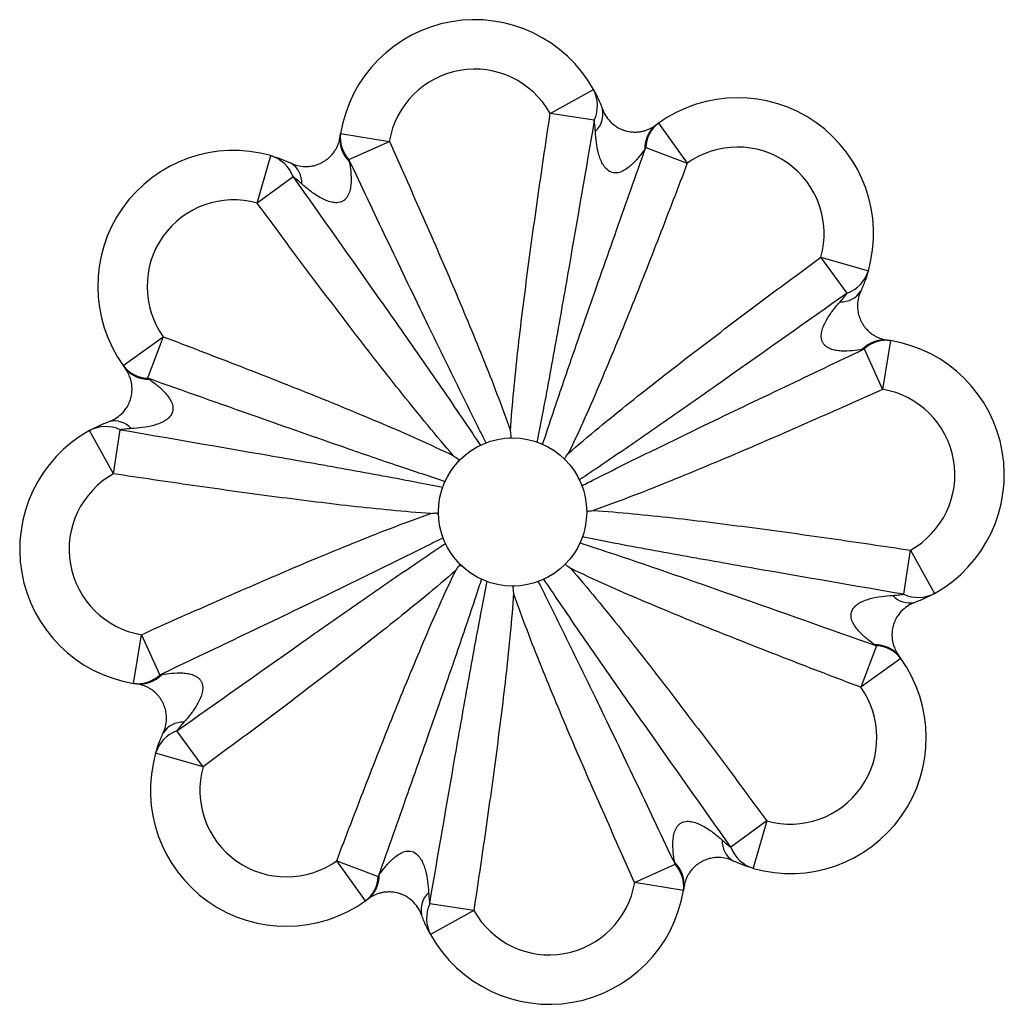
# Model space of a CAD drawing. Header units: millimetres. Extents: x -122 to 77, y -93 to 106.
import ezdxf

# ---------------------------------------------------------------- set-up
doc = ezdxf.new("R2010")
doc.units = ezdxf.units.MM

msp = doc.modelspace()

# ---------------------------------------------------------------- linework, layer by layer
at = {"color": 7, "linetype": 'Continuous', "lineweight": 25}
for p, q in [((-14.41, 87.14), (-5.68, 92)), ((-5.5, 85.79), (-14.41, 87.14)), ((7.49, 85.2), (13.31, 77.07)), ((-56.83, 83.11), (-46.96, 81.47)), ((-55.13, 77.8), (-46.96, 81.47)), ((4.93, 80.24), (13.31, 77.07)), ((-73.69, 68.99), (-70.95, 78.61)), ((-66.43, 74.34), (-73.69, 68.99)), ((45.68, 50.8), (40.33, 58.05)), ((40.33, 58.05), (49.95, 55.32)), ((-100.83, 36.15), (-92.7, 41.97)), ((-92.7, 41.97), (-95.88, 33.59)), ((54.45, 41.2), (52.82, 31.33)), ((49.14, 39.5), (52.82, 31.33)), ((-102.77, 14.25), (-107.64, 22.98)), ((-102.77, 14.25), (-101.42, 23.16)), ((-33.07, 16.66), (-33.02, 16.82)), ((-37.02, 5.92), (-37.13, 6.11)), ((57.13, -10.13), (58.48, -1.22)), ((58.48, -1.22), (63.35, -9.95)), ((-32.32, -4.4), (-32.45, -4.37)), ((-98.74, -28.17), (-97.11, -18.31)), ((-97.11, -18.31), (-93.43, -26.48)), ((51.59, -20.56), (48.41, -28.94)), ((56.54, -23.12), (48.41, -28.94)), ((-84.62, -45.03), (-89.97, -37.77)), ((-84.62, -45.03), (-94.24, -42.29)), ((29.4, -55.96), (22.14, -61.32)), ((29.4, -55.96), (26.66, -65.58)), ((-57.6, -64.04), (-49.22, -67.22)), ((-51.78, -72.17), (-57.6, -64.04)), ((2.67, -68.45), (10.84, -64.77)), ((12.54, -70.08), (2.67, -68.45)), ((-29.88, -74.11), (-38.79, -72.76)), ((-29.88, -74.11), (-38.61, -78.98))]:
    msp.add_line(p, q, dxfattribs=at)
msp.add_circle((-22.03, 6.51), 15, dxfattribs=at)
for centre, radius, start, end in [((-29.7, 78.62), 27.5, 29.1278, 170.6106), ((-29.7, 78.62), 17.5, 29.1278, 170.6106), ((-12, 88.71), 7.13, 335.8083, 27.4974), ((23.5, 62.84), 27.5, 344.1278, 125.6106), ((-8.33, 86.98), 4.6, 311.6457, 12.8337), ((10.79, 80.12), 6.05, 129.3891, 181.5217), ((11.46, 80.01), 6.53, 127.4446, 177.9809), ((-50.91, 81.85), 6.05, 174.3891, 226.5217), ((-50.36, 82.25), 6.53, 172.4446, 222.9809), ((23.5, 62.84), 17.5, 344.1278, 125.6106), ((-78.47, 52.16), 27.5, 74.1278, 215.6106), ((-73.1, 71.81), 7.13, 20.8083, 72.4974), ((-69.28, 73.18), 4.6, 356.6457, 57.8337), ((-78.47, 52.16), 17.5, 74.1278, 215.6106), ((43.15, 57.46), 7.13, 290.8083, 342.4974), ((44.52, 53.64), 4.6, 266.6457, 327.8337), ((53.19, 35.28), 6.05, 84.3891, 136.5217), ((53.59, 34.73), 6.53, 82.4446, 132.9809), ((49.96, 14.07), 27.5, 299.1278, 80.6106), ((-95.65, 40.12), 6.53, 217.4446, 267.9809), ((-95.75, 39.44), 6.05, 219.3891, 271.5217), ((49.96, 14.07), 17.5, 299.1278, 80.6106), ((-102.61, 20.33), 4.6, 41.6457, 102.8337), ((-94.25, -1.04), 27.5, 119.1278, 260.6106), ((-104.34, 16.66), 7.13, 65.8083, 117.4974), ((-94.25, -1.04), 17.5, 119.1278, 260.6106), ((60.05, -3.63), 7.13, 245.8083, 297.4974), ((58.32, -7.3), 4.6, 221.6457, 282.8337), ((51.46, -26.42), 6.05, 39.3891, 91.5217), ((51.36, -27.09), 6.53, 37.4446, 87.9809), ((34.18, -39.13), 27.5, 254.1278, 35.6106), ((-97.88, -21.7), 6.53, 262.4446, 312.9809), ((-97.48, -22.25), 6.05, 264.3891, 316.5217), ((34.18, -39.13), 17.5, 254.1278, 35.6106), ((-87.44, -44.44), 7.13, 110.8083, 162.4974), ((-88.81, -40.62), 4.6, 86.6457, 147.8337), ((-67.79, -49.81), 27.5, 164.1278, 305.6106), ((-67.79, -49.81), 17.5, 164.1278, 305.6106), ((24.99, -60.15), 4.6, 176.6457, 237.8337), ((28.81, -58.78), 7.13, 200.8083, 252.4974), ((6.62, -68.82), 6.05, 354.3891, 46.5217), ((6.07, -69.22), 6.53, 352.4446, 42.9809), ((-55.75, -66.99), 6.53, 307.4446, 357.9809), ((-55.08, -67.1), 6.05, 309.3891, 1.5217), ((-14.59, -65.59), 17.5, 209.1278, 350.6106), ((-35.96, -73.95), 4.6, 131.6457, 192.8337), ((-14.59, -65.59), 27.5, 209.1278, 350.6106), ((-32.29, -75.69), 7.13, 155.8083, 207.4974)]:
    msp.add_arc(centre, radius, start, end, dxfattribs=at)
for points, knots in [([(-5.68, 92), (-5.35, 91.42), (-5.03, 90.79), (-4.41, 89.46), (-4.12, 88.75), (-3.85, 88)], [0, 0, 0, 0, 0.5, 0.5, 1, 1, 1, 1]), ([(-3.85, 88), (-3.7, 87.58), (-3.5, 87.16), (-3, 86.34), (-2.7, 85.93), (-2.1, 85.32), (-1.88, 85.11), (-1.38, 84.71), (-1.1, 84.52), (-0.45, 84.14), (-0.09, 83.97), (0.49, 83.75), (0.69, 83.69), (1.08, 83.58), (1.28, 83.54), (1.66, 83.47), (1.85, 83.44), (2.22, 83.41), (2.39, 83.4), (2.73, 83.39), (2.89, 83.39), (3.21, 83.4), (3.35, 83.42), (3.78, 83.46), (4.04, 83.51), (4.53, 83.62), (4.76, 83.69), (5.4, 83.9), (5.76, 84.07), (6.41, 84.42), (6.69, 84.61), (6.94, 84.8)], [0, 0, 0, 0, 0.125, 0.125, 0.25, 0.25, 0.3125, 0.3125, 0.375, 0.375, 0.4375, 0.4375, 0.46875, 0.46875, 0.5, 0.5, 0.53125, 0.53125, 0.5625, 0.5625, 0.59375, 0.59375, 0.625, 0.625, 0.6875, 0.6875, 0.75, 0.75, 0.875, 0.875, 1, 1, 1, 1]), ([(-22.46, 22.93), (-22.28, 25.62), (-22.05, 28.31), (-21.54, 33.68), (-21.26, 36.36), (-20.36, 44.4), (-19.69, 49.75), (-18.28, 60.45), (-17.54, 65.79), (-16.01, 76.47), (-15.22, 81.8), (-14.41, 87.14)], [0, 0, 0, 0, 0.125, 0.125, 0.25, 0.25, 0.5, 0.5, 0.75, 0.75, 1, 1, 1, 1]), ([(-5.28, 83.54), (-5.3, 83.94), (-5.32, 84.33), (-5.4, 85.08), (-5.44, 85.45), (-5.5, 85.79)], [0, 0, 0, 0, 0.5, 0.5, 1, 1, 1, 1]), ([(-66.83, 77.07), (-66.42, 76.88), (-65.99, 76.72), (-65.05, 76.5), (-64.55, 76.42), (-63.69, 76.41), (-63.39, 76.42), (-62.75, 76.49), (-62.42, 76.55), (-61.7, 76.75), (-61.32, 76.88), (-60.76, 77.14), (-60.57, 77.23), (-60.22, 77.44), (-60.05, 77.54), (-59.73, 77.76), (-59.57, 77.88), (-59.29, 78.11), (-59.16, 78.23), (-58.91, 78.46), (-58.8, 78.58), (-58.59, 78.81), (-58.49, 78.92), (-58.22, 79.26), (-58.07, 79.47), (-57.81, 79.9), (-57.69, 80.11), (-57.39, 80.71), (-57.25, 81.08), (-57.04, 81.79), (-56.98, 82.13), (-56.93, 82.44)], [0, 0, 0, 0, 0.125, 0.125, 0.25, 0.25, 0.3125, 0.3125, 0.375, 0.375, 0.4375, 0.4375, 0.46875, 0.46875, 0.5, 0.5, 0.53125, 0.53125, 0.5625, 0.5625, 0.59375, 0.59375, 0.625, 0.625, 0.6875, 0.6875, 0.75, 0.75, 0.875, 0.875, 1, 1, 1, 1]), ([(4.74, 79.96), (4.33, 79.37), (3.9, 78.79), (2.98, 77.68), (2.48, 77.14), (1.64, 76.4), (1.35, 76.16), (0.74, 75.74), (0.42, 75.55), (-0.11, 75.33), (-0.29, 75.26), (-0.66, 75.16), (-0.85, 75.13), (-1.24, 75.1), (-1.43, 75.11), (-1.81, 75.17), (-2.01, 75.23), (-2.54, 75.46), (-2.86, 75.7), (-3.26, 76.13), (-3.39, 76.28), (-3.61, 76.6), (-3.71, 76.76), (-3.99, 77.26), (-4.15, 77.61), (-4.42, 78.33), (-4.54, 78.69), (-4.83, 79.79), (-4.97, 80.53), (-5.18, 82.03), (-5.24, 82.79), (-5.28, 83.54)], [0, 0, 0, 0, 0.125, 0.125, 0.25, 0.25, 0.3125, 0.3125, 0.375, 0.375, 0.40625, 0.40625, 0.4375, 0.4375, 0.46875, 0.46875, 0.5, 0.5, 0.5625, 0.5625, 0.59375, 0.59375, 0.625, 0.625, 0.6875, 0.6875, 0.75, 0.75, 0.875, 0.875, 1, 1, 1, 1]), ([(-46.96, 81.47), (-44.79, 76.65), (-42.64, 71.82), (-38.37, 62.14), (-36.25, 57.29), (-32.1, 47.56), (-30.06, 42.67), (-27.1, 35.31), (-26.13, 32.85), (-24.24, 27.91), (-23.32, 25.43), (-22.46, 22.93)], [0, 0, 0, 0, 0.25, 0.25, 0.5, 0.5, 0.75, 0.75, 0.875, 0.875, 1, 1, 1, 1]), ([(-70.95, 78.61), (-70.31, 78.43), (-69.64, 78.21), (-68.26, 77.7), (-67.55, 77.41), (-66.83, 77.07)], [0, 0, 0, 0, 0.5, 0.5, 1, 1, 1, 1]), ([(-55.07, 77.46), (-54.94, 76.75), (-54.83, 76.04), (-54.7, 74.59), (-54.67, 73.86), (-54.74, 72.75), (-54.78, 72.38), (-54.92, 71.65), (-55.01, 71.29), (-55.22, 70.75), (-55.3, 70.58), (-55.5, 70.25), (-55.61, 70.09), (-55.86, 69.8), (-56, 69.66), (-56.32, 69.44), (-56.49, 69.34), (-57.04, 69.13), (-57.43, 69.07), (-58.02, 69.09), (-58.22, 69.11), (-58.6, 69.18), (-58.78, 69.22), (-59.33, 69.38), (-59.69, 69.51), (-60.39, 69.83), (-60.73, 70), (-61.72, 70.57), (-62.34, 70.99), (-63.55, 71.91), (-64.13, 72.4), (-64.69, 72.91)], [0, 0, 0, 0, 0.125, 0.125, 0.25, 0.25, 0.3125, 0.3125, 0.375, 0.375, 0.40625, 0.40625, 0.4375, 0.4375, 0.46875, 0.46875, 0.5, 0.5, 0.5625, 0.5625, 0.59375, 0.59375, 0.625, 0.625, 0.6875, 0.6875, 0.75, 0.75, 0.875, 0.875, 1, 1, 1, 1]), ([(13.31, 77.07), (11.43, 72.12), (9.54, 67.18), (5.72, 57.32), (3.78, 52.39), (-0.16, 42.57), (-2.17, 37.68), (-5.28, 30.38), (-6.34, 27.95), (-8.5, 23.13), (-9.6, 20.72), (-10.76, 18.34)], [0, 0, 0, 0, 0.25, 0.25, 0.5, 0.5, 0.75, 0.75, 0.875, 0.875, 1, 1, 1, 1]), ([(-64.69, 72.91), (-64.98, 73.18), (-65.28, 73.43), (-65.86, 73.91), (-66.15, 74.14), (-66.43, 74.34)], [0, 0, 0, 0, 0.5, 0.5, 1, 1, 1, 1]), ([(-33.97, 17.9), (-35.75, 19.93), (-37.49, 21.99), (-40.92, 26.15), (-42.62, 28.25), (-47.67, 34.57), (-50.98, 38.82), (-57.55, 47.38), (-60.8, 51.69), (-67.27, 60.32), (-70.48, 64.65), (-73.69, 68.99)], [0, 0, 0, 0, 0.125, 0.125, 0.25, 0.25, 0.5, 0.5, 0.75, 0.75, 1, 1, 1, 1]), ([(-10.76, 18.34), (-8.73, 20.12), (-6.67, 21.86), (-2.51, 25.29), (-0.41, 26.99), (5.91, 32.04), (10.17, 35.35), (18.72, 41.92), (23.03, 45.17), (31.66, 51.64), (35.99, 54.85), (40.33, 58.05)], [0, 0, 0, 0, 0.125, 0.125, 0.25, 0.25, 0.5, 0.5, 0.75, 0.75, 1, 1, 1, 1]), ([(49.95, 55.32), (49.77, 54.68), (49.55, 54.01), (49.04, 52.63), (48.75, 51.92), (48.41, 51.2)], [0, 0, 0, 0, 0.5, 0.5, 1, 1, 1, 1]), ([(44.25, 49.05), (44.52, 49.35), (44.78, 49.64), (45.25, 50.23), (45.48, 50.52), (45.68, 50.8)], [0, 0, 0, 0, 0.5, 0.5, 1, 1, 1, 1]), ([(48.41, 51.2), (48.22, 50.79), (48.07, 50.36), (47.84, 49.42), (47.76, 48.92), (47.75, 48.06), (47.76, 47.76), (47.84, 47.12), (47.89, 46.79), (48.09, 46.06), (48.22, 45.69), (48.48, 45.13), (48.57, 44.94), (48.78, 44.58), (48.88, 44.41), (49.11, 44.09), (49.22, 43.94), (49.45, 43.66), (49.57, 43.53), (49.8, 43.28), (49.92, 43.17), (50.15, 42.96), (50.26, 42.86), (50.6, 42.59), (50.82, 42.44), (51.24, 42.17), (51.45, 42.06), (52.05, 41.76), (52.43, 41.62), (53.14, 41.41), (53.47, 41.34), (53.78, 41.3)], [0, 0, 0, 0, 0.125, 0.125, 0.25, 0.25, 0.3125, 0.3125, 0.375, 0.375, 0.4375, 0.4375, 0.46875, 0.46875, 0.5, 0.5, 0.53125, 0.53125, 0.5625, 0.5625, 0.59375, 0.59375, 0.625, 0.625, 0.6875, 0.6875, 0.75, 0.75, 0.875, 0.875, 1, 1, 1, 1]), ([(48.8, 39.44), (48.1, 39.31), (47.38, 39.2), (45.94, 39.07), (45.2, 39.04), (44.09, 39.11), (43.72, 39.15), (42.99, 39.28), (42.63, 39.38), (42.1, 39.59), (41.92, 39.67), (41.59, 39.86), (41.43, 39.98), (41.14, 40.23), (41.01, 40.37), (40.78, 40.69), (40.68, 40.86), (40.47, 41.4), (40.41, 41.8), (40.43, 42.39), (40.45, 42.58), (40.52, 42.96), (40.56, 43.15), (40.72, 43.7), (40.85, 44.06), (41.17, 44.76), (41.34, 45.1), (41.91, 46.09), (42.34, 46.71), (43.25, 47.91), (43.74, 48.49), (44.25, 49.05)], [0, 0, 0, 0, 0.125, 0.125, 0.25, 0.25, 0.3125, 0.3125, 0.375, 0.375, 0.40625, 0.40625, 0.4375, 0.4375, 0.46875, 0.46875, 0.5, 0.5, 0.5625, 0.5625, 0.59375, 0.59375, 0.625, 0.625, 0.6875, 0.6875, 0.75, 0.75, 0.875, 0.875, 1, 1, 1, 1]), ([(-92.7, 41.97), (-87.75, 40.09), (-82.81, 38.2), (-72.95, 34.37), (-68.02, 32.44), (-58.21, 28.49), (-53.31, 26.49), (-46.01, 23.38), (-43.58, 22.32), (-38.76, 20.16), (-36.35, 19.05), (-33.97, 17.9)], [0, 0, 0, 0, 0.25, 0.25, 0.5, 0.5, 0.75, 0.75, 0.875, 0.875, 1, 1, 1, 1]), ([(-103.63, 24.81), (-103.21, 24.96), (-102.79, 25.16), (-101.97, 25.66), (-101.56, 25.96), (-100.95, 26.56), (-100.74, 26.78), (-100.34, 27.28), (-100.15, 27.56), (-99.77, 28.21), (-99.6, 28.56), (-99.39, 29.15), (-99.32, 29.34), (-99.21, 29.74), (-99.17, 29.94), (-99.1, 30.32), (-99.07, 30.51), (-99.04, 30.88), (-99.03, 31.05), (-99.02, 31.39), (-99.02, 31.55), (-99.04, 31.86), (-99.05, 32.01), (-99.09, 32.44), (-99.14, 32.7), (-99.25, 33.19), (-99.32, 33.42), (-99.53, 34.05), (-99.7, 34.42), (-100.05, 35.07), (-100.24, 35.35), (-100.43, 35.6)], [0, 0, 0, 0, 0.125, 0.125, 0.25, 0.25, 0.3125, 0.3125, 0.375, 0.375, 0.4375, 0.4375, 0.46875, 0.46875, 0.5, 0.5, 0.53125, 0.53125, 0.5625, 0.5625, 0.59375, 0.59375, 0.625, 0.625, 0.6875, 0.6875, 0.75, 0.75, 0.875, 0.875, 1, 1, 1, 1]), ([(-95.59, 33.39), (-95, 32.99), (-94.42, 32.56), (-93.31, 31.63), (-92.77, 31.13), (-92.03, 30.3), (-91.8, 30.01), (-91.38, 29.4), (-91.19, 29.07), (-90.96, 28.55), (-90.89, 28.37), (-90.8, 28), (-90.76, 27.81), (-90.73, 27.42), (-90.74, 27.23), (-90.8, 26.84), (-90.86, 26.65), (-91.09, 26.11), (-91.33, 25.8), (-91.76, 25.39), (-91.91, 25.27), (-92.23, 25.05), (-92.39, 24.95), (-92.89, 24.67), (-93.24, 24.51), (-93.96, 24.24), (-94.32, 24.12), (-95.42, 23.82), (-96.16, 23.69), (-97.66, 23.48), (-98.42, 23.42), (-99.18, 23.38)], [0, 0, 0, 0, 0.125, 0.125, 0.25, 0.25, 0.3125, 0.3125, 0.375, 0.375, 0.40625, 0.40625, 0.4375, 0.4375, 0.46875, 0.46875, 0.5, 0.5, 0.5625, 0.5625, 0.59375, 0.59375, 0.625, 0.625, 0.6875, 0.6875, 0.75, 0.75, 0.875, 0.875, 1, 1, 1, 1]), ([(52.82, 31.33), (47.99, 29.16), (43.16, 27), (33.48, 22.73), (28.63, 20.62), (18.9, 16.47), (14.02, 14.43), (6.66, 11.46), (4.19, 10.49), (-0.75, 8.61), (-3.23, 7.69), (-5.73, 6.83)], [0, 0, 0, 0, 0.25, 0.25, 0.5, 0.5, 0.75, 0.75, 0.875, 0.875, 1, 1, 1, 1]), ([(-107.64, 22.98), (-107.05, 23.31), (-106.43, 23.63), (-105.09, 24.24), (-104.38, 24.54), (-103.63, 24.81)], [0, 0, 0, 0, 0.5, 0.5, 1, 1, 1, 1]), ([(-99.18, 23.38), (-99.57, 23.36), (-99.96, 23.33), (-100.71, 23.26), (-101.08, 23.21), (-101.42, 23.16)], [0, 0, 0, 0, 0.5, 0.5, 1, 1, 1, 1]), ([(-22.29, 21.65), (-22.34, 22.06), (-22.4, 22.48), (-22.45, 22.9), (-22.45, 22.91), (-22.46, 22.92), (-22.46, 22.93)], [0, 0, 0, 0, 0.001258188, 0.001258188, 0.001258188, 0.001290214, 0.001290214, 0.001290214, 0.001290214]), ([(-11.54, 17.32), (-11.29, 17.65), (-11.03, 17.98), (-10.78, 18.32), (-10.77, 18.32), (-10.77, 18.33), (-10.76, 18.34)], [0, 0, 0, 0, 0.001258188, 0.001258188, 0.001258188, 0.001290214, 0.001290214, 0.001290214, 0.001290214]), ([(-38.56, 6.2), (-41.25, 6.38), (-43.94, 6.61), (-49.31, 7.12), (-51.99, 7.4), (-60.03, 8.3), (-65.38, 8.97), (-76.08, 10.38), (-81.42, 11.12), (-92.1, 12.65), (-97.44, 13.44), (-102.77, 14.25)], [0, 0, 0, 0, 0.125, 0.125, 0.25, 0.25, 0.5, 0.5, 0.75, 0.75, 1, 1, 1, 1]), ([(-97.11, -18.31), (-92.28, -16.13), (-87.45, -13.98), (-77.77, -9.71), (-72.92, -7.6), (-63.19, -3.44), (-58.31, -1.4), (-50.95, 1.56), (-48.48, 2.53), (-43.54, 4.42), (-41.06, 5.33), (-38.56, 6.2)], [0, 0, 0, 0, 0.25, 0.25, 0.5, 0.5, 0.75, 0.75, 0.875, 0.875, 1, 1, 1, 1]), ([(-7.01, 6.65), (-6.59, 6.71), (-6.18, 6.77), (-5.76, 6.82), (-5.75, 6.82), (-5.74, 6.82), (-5.73, 6.83)], [0, 0, 0, 0, 0.001258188, 0.001258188, 0.001258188, 0.001290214, 0.001290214, 0.001290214, 0.001290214]), ([(-5.73, 6.83), (-3.04, 6.65), (-0.35, 6.42), (5.02, 5.91), (7.7, 5.63), (15.74, 4.73), (21.09, 4.06), (31.79, 2.65), (37.13, 1.91), (47.81, 0.37), (53.15, -0.41), (58.48, -1.22)], [0, 0, 0, 0, 0.125, 0.125, 0.25, 0.25, 0.5, 0.5, 0.75, 0.75, 1, 1, 1, 1]), ([(-33.53, -5.31), (-35.56, -7.09), (-37.62, -8.83), (-41.78, -12.27), (-43.88, -13.96), (-50.2, -19.01), (-54.45, -22.32), (-63.01, -28.89), (-67.32, -32.14), (-75.95, -38.61), (-80.28, -41.83), (-84.62, -45.03)], [0, 0, 0, 0, 0.125, 0.125, 0.25, 0.25, 0.5, 0.5, 0.75, 0.75, 1, 1, 1, 1]), ([(-57.6, -64.04), (-55.72, -59.09), (-53.83, -54.15), (-50.01, -44.29), (-48.07, -39.37), (-44.13, -29.55), (-42.12, -24.65), (-39.01, -17.35), (-37.95, -14.93), (-35.79, -10.1), (-34.69, -7.7), (-33.53, -5.31)], [0, 0, 0, 0, 0.25, 0.25, 0.5, 0.5, 0.75, 0.75, 0.875, 0.875, 1, 1, 1, 1]), ([(-11.34, -4.09), (-11.01, -4.34), (-10.68, -4.6), (-10.34, -4.85), (-10.33, -4.86), (-10.33, -4.87), (-10.32, -4.87)], [0, 0, 0, 0, 0.001258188, 0.001258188, 0.001258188, 0.001290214, 0.001290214, 0.001290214, 0.001290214]), ([(-10.32, -4.87), (-8.54, -6.9), (-6.8, -8.97), (-3.37, -13.12), (-1.67, -15.22), (3.38, -21.54), (6.69, -25.8), (13.26, -34.36), (16.51, -38.66), (22.98, -47.29), (26.19, -51.62), (29.4, -55.96)], [0, 0, 0, 0, 0.125, 0.125, 0.25, 0.25, 0.5, 0.5, 0.75, 0.75, 1, 1, 1, 1]), ([(48.41, -28.94), (43.46, -27.07), (38.52, -25.18), (28.66, -21.35), (23.73, -19.41), (13.92, -15.47), (9.02, -13.46), (1.72, -10.35), (-0.7, -9.3), (-5.53, -7.13), (-7.94, -6.03), (-10.32, -4.87)], [0, 0, 0, 0, 0.25, 0.25, 0.5, 0.5, 0.75, 0.75, 0.875, 0.875, 1, 1, 1, 1]), ([(-21.83, -9.9), (-22.01, -12.59), (-22.24, -15.28), (-22.75, -20.65), (-23.03, -23.33), (-23.93, -31.37), (-24.6, -36.72), (-26.01, -47.42), (-26.75, -52.76), (-28.28, -63.44), (-29.07, -68.78), (-29.88, -74.11)], [0, 0, 0, 0, 0.125, 0.125, 0.25, 0.25, 0.5, 0.5, 0.75, 0.75, 1, 1, 1, 1]), ([(-22, -8.62), (-21.95, -9.04), (-21.89, -9.45), (-21.84, -9.87), (-21.84, -9.88), (-21.83, -9.89), (-21.83, -9.9)], [0, 0, 0, 0, 0.001258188, 0.001258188, 0.001258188, 0.001290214, 0.001290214, 0.001290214, 0.001290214]), ([(2.67, -68.45), (0.5, -63.62), (-1.65, -58.79), (-5.92, -49.11), (-8.04, -44.26), (-12.19, -34.53), (-14.23, -29.65), (-17.19, -22.29), (-18.16, -19.83), (-20.05, -14.88), (-20.97, -12.4), (-21.83, -9.9)], [0, 0, 0, 0, 0.25, 0.25, 0.5, 0.5, 0.75, 0.75, 0.875, 0.875, 1, 1, 1, 1]), ([(63.35, -9.95), (62.76, -10.28), (62.14, -10.6), (60.8, -11.22), (60.09, -11.51), (59.34, -11.78)], [0, 0, 0, 0, 0.5, 0.5, 1, 1, 1, 1]), ([(51.3, -20.37), (50.71, -19.96), (50.13, -19.54), (49.02, -18.61), (48.48, -18.11), (47.74, -17.27), (47.51, -16.98), (47.09, -16.37), (46.9, -16.05), (46.67, -15.52), (46.6, -15.34), (46.51, -14.97), (46.47, -14.78), (46.44, -14.39), (46.45, -14.2), (46.51, -13.82), (46.57, -13.62), (46.8, -13.09), (47.04, -12.77), (47.47, -12.37), (47.62, -12.25), (47.94, -12.02), (48.1, -11.92), (48.6, -11.64), (48.95, -11.48), (49.67, -11.21), (50.03, -11.1), (51.13, -10.8), (51.87, -10.66), (53.37, -10.46), (54.13, -10.39), (54.89, -10.36)], [0, 0, 0, 0, 0.125, 0.125, 0.25, 0.25, 0.3125, 0.3125, 0.375, 0.375, 0.40625, 0.40625, 0.4375, 0.4375, 0.46875, 0.46875, 0.5, 0.5, 0.5625, 0.5625, 0.59375, 0.59375, 0.625, 0.625, 0.6875, 0.6875, 0.75, 0.75, 0.875, 0.875, 1, 1, 1, 1]), ([(59.34, -11.78), (58.92, -11.94), (58.5, -12.13), (57.68, -12.63), (57.27, -12.94), (56.66, -13.53), (56.45, -13.75), (56.05, -14.26), (55.86, -14.53), (55.48, -15.18), (55.31, -15.54), (55.1, -16.12), (55.03, -16.32), (54.92, -16.72), (54.88, -16.91), (54.81, -17.3), (54.78, -17.48), (54.75, -17.85), (54.74, -18.03), (54.73, -18.36), (54.73, -18.53), (54.75, -18.84), (54.76, -18.99), (54.8, -19.41), (54.85, -19.67), (54.96, -20.16), (55.03, -20.39), (55.24, -21.03), (55.41, -21.39), (55.76, -22.04), (55.95, -22.33), (56.14, -22.58)], [0, 0, 0, 0, 0.125, 0.125, 0.25, 0.25, 0.3125, 0.3125, 0.375, 0.375, 0.4375, 0.4375, 0.46875, 0.46875, 0.5, 0.5, 0.53125, 0.53125, 0.5625, 0.5625, 0.59375, 0.59375, 0.625, 0.625, 0.6875, 0.6875, 0.75, 0.75, 0.875, 0.875, 1, 1, 1, 1]), ([(54.89, -10.36), (55.28, -10.34), (55.67, -10.31), (56.42, -10.23), (56.79, -10.19), (57.13, -10.13)], [0, 0, 0, 0, 0.5, 0.5, 1, 1, 1, 1]), ([(-93.09, -26.42), (-92.39, -26.28), (-91.67, -26.18), (-90.23, -26.04), (-89.49, -26.01), (-88.38, -26.08), (-88.01, -26.12), (-87.28, -26.26), (-86.92, -26.35), (-86.39, -26.56), (-86.21, -26.65), (-85.88, -26.84), (-85.72, -26.95), (-85.43, -27.2), (-85.3, -27.34), (-85.07, -27.66), (-84.97, -27.83), (-84.76, -28.38), (-84.7, -28.78), (-84.72, -29.36), (-84.74, -29.56), (-84.81, -29.94), (-84.85, -30.12), (-85.01, -30.68), (-85.14, -31.03), (-85.46, -31.73), (-85.63, -32.07), (-86.2, -33.06), (-86.63, -33.68), (-87.54, -34.89), (-88.03, -35.47), (-88.54, -36.03)], [0, 0, 0, 0, 0.125, 0.125, 0.25, 0.25, 0.3125, 0.3125, 0.375, 0.375, 0.40625, 0.40625, 0.4375, 0.4375, 0.46875, 0.46875, 0.5, 0.5, 0.5625, 0.5625, 0.59375, 0.59375, 0.625, 0.625, 0.6875, 0.6875, 0.75, 0.75, 0.875, 0.875, 1, 1, 1, 1]), ([(-92.7, -38.17), (-92.51, -37.76), (-92.36, -37.33), (-92.13, -36.39), (-92.05, -35.89), (-92.04, -35.04), (-92.05, -34.73), (-92.13, -34.1), (-92.18, -33.76), (-92.38, -33.04), (-92.51, -32.67), (-92.77, -32.1), (-92.86, -31.92), (-93.07, -31.56), (-93.17, -31.39), (-93.4, -31.07), (-93.51, -30.92), (-93.74, -30.63), (-93.86, -30.5), (-94.09, -30.25), (-94.21, -30.14), (-94.44, -29.93), (-94.55, -29.83), (-94.89, -29.57), (-95.11, -29.41), (-95.53, -29.15), (-95.74, -29.03), (-96.34, -28.73), (-96.72, -28.59), (-97.43, -28.39), (-97.76, -28.32), (-98.07, -28.27)], [0, 0, 0, 0, 0.125, 0.125, 0.25, 0.25, 0.3125, 0.3125, 0.375, 0.375, 0.4375, 0.4375, 0.46875, 0.46875, 0.5, 0.5, 0.53125, 0.53125, 0.5625, 0.5625, 0.59375, 0.59375, 0.625, 0.625, 0.6875, 0.6875, 0.75, 0.75, 0.875, 0.875, 1, 1, 1, 1]), ([(-88.54, -36.03), (-88.81, -36.32), (-89.06, -36.62), (-89.54, -37.2), (-89.77, -37.49), (-89.97, -37.77)], [0, 0, 0, 0, 0.5, 0.5, 1, 1, 1, 1]), ([(-94.24, -42.29), (-94.06, -41.65), (-93.84, -40.98), (-93.33, -39.6), (-93.04, -38.89), (-92.7, -38.17)], [0, 0, 0, 0, 0.5, 0.5, 1, 1, 1, 1]), ([(10.78, -64.43), (10.65, -63.73), (10.54, -63.01), (10.41, -61.57), (10.38, -60.84), (10.45, -59.72), (10.49, -59.35), (10.63, -58.62), (10.72, -58.26), (10.93, -57.73), (11.02, -57.55), (11.21, -57.22), (11.32, -57.06), (11.57, -56.77), (11.71, -56.64), (12.03, -56.41), (12.2, -56.31), (12.75, -56.1), (13.14, -56.05), (13.73, -56.06), (13.93, -56.09), (14.31, -56.15), (14.49, -56.19), (15.04, -56.35), (15.4, -56.49), (16.1, -56.8), (16.44, -56.98), (17.43, -57.54), (18.05, -57.97), (19.26, -58.89), (19.84, -59.37), (20.4, -59.88)], [0, 0, 0, 0, 0.125, 0.125, 0.25, 0.25, 0.3125, 0.3125, 0.375, 0.375, 0.40625, 0.40625, 0.4375, 0.4375, 0.46875, 0.46875, 0.5, 0.5, 0.5625, 0.5625, 0.59375, 0.59375, 0.625, 0.625, 0.6875, 0.6875, 0.75, 0.75, 0.875, 0.875, 1, 1, 1, 1]), ([(20.4, -59.88), (20.69, -60.15), (20.99, -60.41), (21.57, -60.89), (21.86, -61.11), (22.14, -61.32)], [0, 0, 0, 0, 0.5, 0.5, 1, 1, 1, 1]), ([(-49.03, -66.94), (-48.62, -66.34), (-48.19, -65.76), (-47.27, -64.65), (-46.77, -64.11), (-45.93, -63.37), (-45.64, -63.14), (-45.03, -62.72), (-44.71, -62.53), (-44.18, -62.3), (-44, -62.24), (-43.63, -62.14), (-43.44, -62.1), (-43.05, -62.08), (-42.86, -62.08), (-42.48, -62.14), (-42.28, -62.2), (-41.75, -62.43), (-41.43, -62.68), (-41.03, -63.1), (-40.9, -63.26), (-40.68, -63.57), (-40.58, -63.73), (-40.3, -64.23), (-40.14, -64.58), (-39.87, -65.3), (-39.75, -65.66), (-39.46, -66.76), (-39.32, -67.5), (-39.11, -69.01), (-39.05, -69.76), (-39.01, -70.52)], [0, 0, 0, 0, 0.125, 0.125, 0.25, 0.25, 0.3125, 0.3125, 0.375, 0.375, 0.40625, 0.40625, 0.4375, 0.4375, 0.46875, 0.46875, 0.5, 0.5, 0.5625, 0.5625, 0.59375, 0.59375, 0.625, 0.625, 0.6875, 0.6875, 0.75, 0.75, 0.875, 0.875, 1, 1, 1, 1]), ([(22.54, -64.04), (22.13, -63.85), (21.7, -63.7), (20.76, -63.47), (20.26, -63.4), (19.4, -63.38), (19.1, -63.39), (18.46, -63.47), (18.13, -63.53), (17.41, -63.72), (17.03, -63.85), (16.47, -64.11), (16.28, -64.2), (15.93, -64.41), (15.76, -64.52), (15.44, -64.74), (15.28, -64.85), (15, -65.09), (14.87, -65.2), (14.62, -65.43), (14.51, -65.55), (14.3, -65.78), (14.2, -65.9), (13.93, -66.23), (13.78, -66.45), (13.52, -66.87), (13.4, -67.08), (13.1, -67.68), (12.96, -68.06), (12.75, -68.77), (12.69, -69.1), (12.64, -69.41)], [0, 0, 0, 0, 0.125, 0.125, 0.25, 0.25, 0.3125, 0.3125, 0.375, 0.375, 0.4375, 0.4375, 0.46875, 0.46875, 0.5, 0.5, 0.53125, 0.53125, 0.5625, 0.5625, 0.59375, 0.59375, 0.625, 0.625, 0.6875, 0.6875, 0.75, 0.75, 0.875, 0.875, 1, 1, 1, 1]), ([(26.66, -65.58), (26.02, -65.4), (25.35, -65.18), (23.97, -64.67), (23.26, -64.38), (22.54, -64.04)], [0, 0, 0, 0, 0.5, 0.5, 1, 1, 1, 1]), ([(-40.44, -74.97), (-40.59, -74.55), (-40.79, -74.14), (-41.29, -73.31), (-41.59, -72.9), (-42.19, -72.29), (-42.41, -72.08), (-42.91, -71.69), (-43.19, -71.49), (-43.84, -71.12), (-44.2, -70.94), (-44.78, -70.73), (-44.98, -70.67), (-45.37, -70.56), (-45.57, -70.51), (-45.95, -70.44), (-46.14, -70.42), (-46.51, -70.38), (-46.68, -70.37), (-47.02, -70.36), (-47.18, -70.36), (-47.5, -70.38), (-47.64, -70.39), (-48.07, -70.44), (-48.33, -70.48), (-48.82, -70.59), (-49.05, -70.66), (-49.68, -70.87), (-50.05, -71.04), (-50.7, -71.4), (-50.98, -71.58), (-51.23, -71.77)], [0, 0, 0, 0, 0.125, 0.125, 0.25, 0.25, 0.3125, 0.3125, 0.375, 0.375, 0.4375, 0.4375, 0.46875, 0.46875, 0.5, 0.5, 0.53125, 0.53125, 0.5625, 0.5625, 0.59375, 0.59375, 0.625, 0.625, 0.6875, 0.6875, 0.75, 0.75, 0.875, 0.875, 1, 1, 1, 1]), ([(-39.01, -70.52), (-38.99, -70.91), (-38.97, -71.3), (-38.89, -72.06), (-38.85, -72.42), (-38.79, -72.76)], [0, 0, 0, 0, 0.5, 0.5, 1, 1, 1, 1]), ([(-38.61, -78.98), (-38.94, -78.4), (-39.26, -77.77), (-39.88, -76.43), (-40.17, -75.72), (-40.44, -74.97)], [0, 0, 0, 0, 0.5, 0.5, 1, 1, 1, 1])]:
    msp.add_open_spline(points, degree=3, knots=knots, dxfattribs=at)
at = {"color": 8, "linetype": 'Continuous', "lineweight": 25}
for points, knots in [([(-5.5, 85.79), (-7.21, 75.81), (-9.77, 60.86), (-13.28, 40.97), (-15.42, 29.21), (-16.76, 22.42), (-17.12, 20.57)], [0, 0, 0, 0, 0.458048, 0.686203, 0.914405, 1, 1, 1, 1]), ([(-15.96, 20.13), (-15.58, 21.29), (-13.93, 26.33), (-10.9, 35.21), (-6.29, 48.52), (-1.01, 63.52), (2.95, 74.67), (4.93, 80.24)], [0, 0, 0, 0, 0.057735, 0.250354, 0.443016, 0.721492, 1, 1, 1, 1]), ([(-27.34, 20.41), (-27.91, 21.54), (-30.33, 26.3), (-34.49, 34.76), (-40.64, 47.42), (-47.51, 61.77), (-52.59, 72.45), (-55.13, 77.8)], [0, 0, 0, 0, 0.059391, 0.251671, 0.443995, 0.721981, 1, 1, 1, 1]), ([(-66.43, 74.34), (-60.58, 66.08), (-51.82, 53.69), (-40.25, 37.15), (-33.43, 27.3), (-29.57, 21.55), (-28.51, 19.97)], [0, 0, 0, 0, 0.457717, 0.685708, 0.913745, 1, 1, 1, 1]), ([(45.68, 50.8), (37.42, 44.95), (25.04, 36.19), (8.49, 24.61), (-1.32, 17.82), (-7.05, 13.98), (-8.6, 12.94)], [0, 0, 0, 0, 0.458523, 0.686915, 0.915354, 1, 1, 1, 1]), ([(-8.03, 11.82), (-7.1, 12.29), (-2.55, 14.61), (5.69, 18.66), (18.41, 24.83), (32.89, 31.77), (43.72, 36.93), (49.14, 39.5)], [0, 0, 0, 0, 0.049202, 0.241621, 0.434082, 0.717024, 1, 1, 1, 1]), ([(-35.6, 12.65), (-38.74, 13.69), (-45.49, 15.91), (-58.19, 20.29), (-75.14, 26.23), (-88.49, 30.97), (-95.88, 33.59)], [0, 0, 0, 0, 0.155651, 0.334791, 0.63186, 1, 1, 1, 1]), ([(-101.42, 23.16), (-91.44, 21.45), (-76.49, 18.89), (-56.61, 15.38), (-44.82, 13.23), (-38.02, 11.89), (-36.15, 11.53)], [0, 0, 0, 0, 0.457676, 0.685647, 0.913664, 1, 1, 1, 1]), ([(-36.05, 1.31), (-37.17, 0.74), (-41.93, -1.67), (-50.39, -5.83), (-63.05, -11.98), (-77.41, -18.85), (-88.09, -23.93), (-93.43, -26.48)], [0, 0, 0, 0, 0.059368, 0.251654, 0.443982, 0.721974, 1, 1, 1, 1]), ([(-89.97, -37.77), (-81.71, -31.92), (-69.33, -23.16), (-52.78, -11.59), (-42.92, -4.76), (-37.14, -0.89), (-35.55, 0.19)], [0, 0, 0, 0, 0.457295, 0.685076, 0.912903, 1, 1, 1, 1]), ([(-8.49, 0.31), (-6.12, -0.47), (4.23, -3.88), (24.25, -10.87), (41.88, -17.12), (51.59, -20.56)], [0, 0, 0, 0, 0.118136, 0.514872, 1, 1, 1, 1]), ([(57.13, -10.13), (47.15, -8.42), (32.2, -5.86), (12.32, -2.35), (0.59, -0.22), (-6.15, 1.11), (-7.96, 1.46)], [0, 0, 0, 0, 0.458974, 0.687591, 0.916254, 1, 1, 1, 1]), ([(-28.32, -7.07), (-28.71, -8.24), (-30.36, -13.29), (-33.38, -22.19), (-38, -35.49), (-43.28, -50.5), (-47.24, -61.64), (-49.22, -67.22)], [0, 0, 0, 0, 0.058119, 0.25066, 0.443243, 0.721605, 1, 1, 1, 1]), ([(-38.79, -72.76), (-37.08, -62.78), (-34.52, -47.83), (-31.01, -27.95), (-28.86, -16.16), (-27.52, -9.35), (-27.16, -7.47)], [0, 0, 0, 0, 0.457548, 0.685454, 0.913407, 1, 1, 1, 1]), ([(-16.89, -7.49), (-16.34, -8.58), (-13.94, -13.3), (-9.8, -21.73), (-3.65, -34.4), (3.22, -48.75), (8.3, -59.43), (10.84, -64.77)], [0, 0, 0, 0, 0.057687, 0.250316, 0.442988, 0.721477, 1, 1, 1, 1]), ([(22.14, -61.32), (16.29, -53.05), (7.53, -40.67), (-4.04, -24.12), (-10.85, -14.29), (-14.7, -8.56), (-15.74, -7)], [0, 0, 0, 0, 0.458204, 0.686438, 0.914718, 1, 1, 1, 1])]:
    msp.add_open_spline(points, degree=3, knots=knots, dxfattribs=at)
at = {"color": 7, "linetype": 'Continuous', "lineweight": 25}
for points in [[(6.94, 84.8), (7.13, 84.94), (7.31, 85.07), (7.49, 85.2)], [(-56.93, 82.44), (-56.9, 82.67), (-56.87, 82.89), (-56.83, 83.11)], [(4.93, 80.24), (4.87, 80.15), (4.8, 80.06), (4.74, 79.96)], [(-55.13, 77.8), (-55.12, 77.68), (-55.1, 77.57), (-55.07, 77.46)], [(53.78, 41.3), (54.01, 41.27), (54.23, 41.23), (54.45, 41.2)], [(49.14, 39.5), (49.03, 39.48), (48.91, 39.46), (48.8, 39.44)], [(-100.43, 35.6), (-100.57, 35.79), (-100.7, 35.97), (-100.83, 36.15)], [(-95.88, 33.59), (-95.78, 33.52), (-95.69, 33.46), (-95.59, 33.39)], [(-22.55, 21.5), (-22.46, 21.55), (-22.37, 21.6), (-22.29, 21.65)], [(-33.97, 17.9), (-33.63, 17.64), (-33.29, 17.38), (-32.95, 17.12)], [(-32.95, 17.12), (-32.97, 17.02), (-33, 16.92), (-33.02, 16.82)], [(-38.56, 6.2), (-38.13, 6.26), (-37.71, 6.32), (-37.28, 6.37)], [(-37.28, 6.37), (-37.23, 6.28), (-37.18, 6.2), (-37.13, 6.11)], [(-33.53, -5.31), (-33.27, -4.97), (-33.01, -4.63), (-32.75, -4.29)], [(-32.75, -4.29), (-32.65, -4.31), (-32.55, -4.34), (-32.45, -4.37)], [(-21.74, -8.47), (-21.83, -8.52), (-21.92, -8.57), (-22, -8.62)], [(51.59, -20.56), (51.49, -20.5), (51.4, -20.43), (51.3, -20.37)], [(56.14, -22.58), (56.28, -22.76), (56.41, -22.94), (56.54, -23.12)], [(-93.43, -26.48), (-93.32, -26.46), (-93.2, -26.44), (-93.09, -26.42)], [(-98.07, -28.27), (-98.3, -28.24), (-98.52, -28.21), (-98.74, -28.17)], [(10.84, -64.77), (10.83, -64.66), (10.81, -64.54), (10.78, -64.43)], [(-49.22, -67.22), (-49.16, -67.13), (-49.09, -67.03), (-49.03, -66.94)], [(12.64, -69.41), (12.61, -69.64), (12.58, -69.86), (12.54, -70.08)], [(-51.23, -71.77), (-51.42, -71.91), (-51.6, -72.04), (-51.78, -72.17)]]:
    msp.add_open_spline(points, degree=3, dxfattribs=at)

doc.saveas('drawing.dxf')
